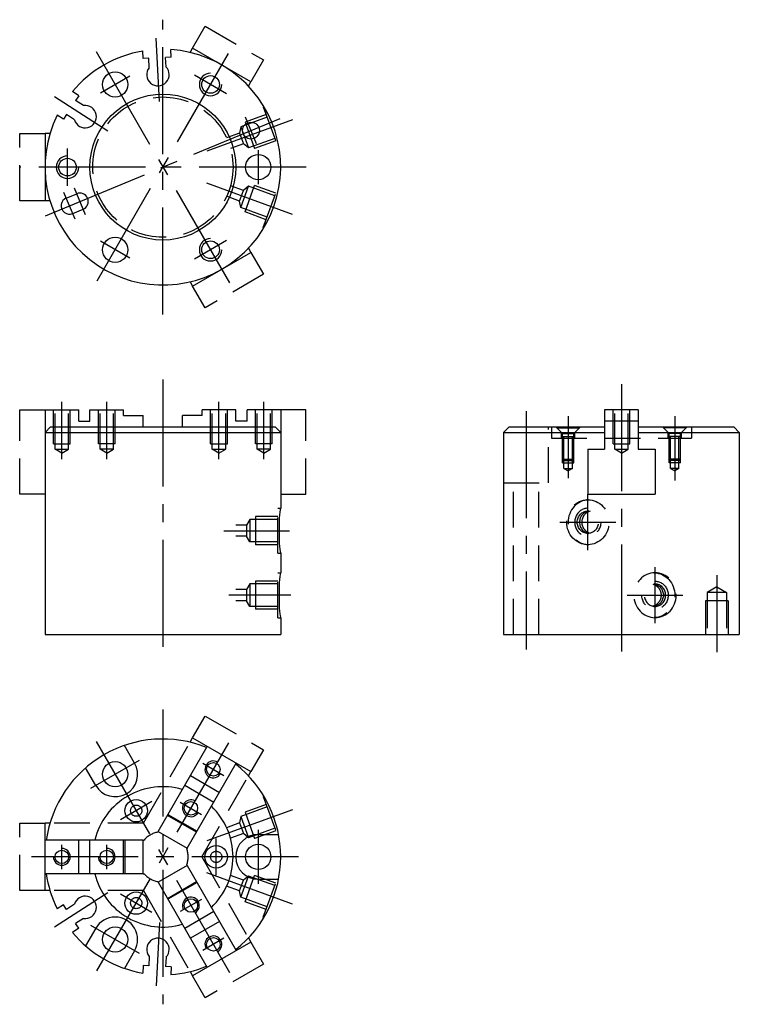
# Model space of a CAD drawing. Header units: millimetres. Extents: x 479 to 608, y 344 to 519.
import ezdxf

# ---------------------------------------------------------------- set-up
doc = ezdxf.new("R2010")
doc.units = ezdxf.units.MM
doc.linetypes.add('CENTER2', pattern=[28.575, 19.05, -3.175, 3.175, -3.175])
doc.linetypes.add('DASHED2', pattern=[9.525, 6.35, -3.175])
doc.layers.add('1', color=2, linetype='DASHED2')
doc.layers.add('2', color=1, linetype='CENTER2')

msp = doc.modelspace()

# ---------------------------------------------------------------- linework, layer by layer
at = {"color": 7, "linetype": 'DASHED2'}
for p, q in [((510.16, 514.28), (512.41, 518.18)), ((512.41, 518.18), (522.8, 512.18)), ((522.8, 512.18), (520.55, 508.28)), ((479.36, 499.09), (483.86, 499.09)), ((479.36, 487.09), (479.36, 499.09)), ((483.86, 487.09), (479.36, 487.09)), ((520.55, 477.91), (522.8, 474.01)), ((522.8, 474.01), (512.41, 468.01)), ((512.41, 468.01), (510.16, 471.91)), ((479.36, 449.82), (483.86, 449.82)), ((479.36, 434.82), (479.36, 449.82)), ((530.36, 449.82), (525.86, 449.82)), ((530.36, 434.82), (530.36, 449.82)), ((483.86, 434.82), (479.36, 434.82)), ((525.86, 434.82), (530.36, 434.82)), ((510.16, 391.39), (512.41, 395.28)), ((512.41, 395.28), (522.8, 389.28)), ((522.8, 389.28), (520.55, 385.39)), ((479.36, 376.2), (483.86, 376.2)), ((479.36, 364.2), (479.36, 376.2)), ((483.86, 364.2), (479.36, 364.2)), ((520.55, 355.01), (522.8, 351.11)), ((522.8, 351.11), (512.41, 345.11)), ((512.41, 345.11), (510.16, 349.01))]:
    msp.add_line(p, q, dxfattribs=at)
at = {"color": 7}
for p, q in [((506.33, 512.7), (506.26, 514.05)), ((509.72, 513.52), (510.16, 514.28)), ((520.55, 508.28), (510.16, 514.28)), ((501.34, 512.44), (501.27, 513.79)), ((502.34, 512.49), (501.34, 512.44)), ((502.42, 510.81), (502.34, 512.49)), ((506.33, 512.7), (505.33, 512.65)), ((505.42, 510.97), (505.33, 512.65)), ((520.11, 507.52), (520.55, 508.28)), ((489.86, 505.81), (488.73, 506.55)), ((489.86, 505.81), (489.32, 504.97)), ((490.72, 504.06), (489.32, 504.97)), ((487.14, 501.62), (486.01, 502.35)), ((487.68, 502.46), (487.14, 501.62)), ((489.09, 501.54), (487.68, 502.46)), ((483.86, 499.09), (483.86, 487.09)), ((484.73, 499.09), (483.86, 499.09)), ((487.65, 487.59), (489.5, 488.36)), ((484.73, 487.09), (483.86, 487.09)), ((488.8, 484.82), (490.65, 485.59)), ((510.16, 471.91), (520.55, 477.91)), ((520.11, 478.67), (520.55, 477.91)), ((509.72, 472.67), (510.16, 471.91)), ((483.86, 449.82), (483.86, 409.82)), ((483.86, 449.82), (489.86, 449.82)), ((489.86, 447.82), (489.86, 449.82)), ((491.86, 449.82), (497.86, 449.82)), ((491.86, 447.82), (491.86, 449.82)), ((497.86, 448.82), (497.86, 449.82)), ((517.86, 449.82), (511.86, 449.82)), ((511.86, 448.82), (511.86, 449.82)), ((517.86, 447.82), (517.86, 449.82)), ((525.86, 449.82), (519.86, 449.82)), ((519.86, 447.82), (519.86, 449.82)), ((525.86, 449.82), (525.86, 432.32)), ((589.59, 449.82), (583.59, 449.82)), ((583.59, 449.82), (583.59, 442.82)), ((589.59, 449.82), (589.59, 442.82)), ((489.86, 447.82), (491.86, 447.82)), ((497.86, 448.82), (501.36, 448.82)), ((501.36, 446.82), (501.36, 448.82)), ((511.86, 448.82), (508.36, 448.82)), ((508.36, 446.82), (508.36, 448.82)), ((519.86, 447.82), (517.86, 447.82)), ((483.86, 445.82), (484.86, 446.82)), ((483.86, 445.82), (525.86, 445.82)), ((484.86, 446.82), (524.86, 446.82)), ((525.86, 445.82), (524.86, 446.82)), ((565.59, 445.82), (566.59, 446.82)), ((565.59, 445.82), (565.59, 409.82)), ((565.59, 445.82), (583.59, 445.82)), ((566.59, 446.82), (583.59, 446.82)), ((589.59, 446.82), (606.59, 446.82)), ((589.59, 445.82), (607.59, 445.82)), ((607.59, 445.82), (606.59, 446.82)), ((607.59, 445.82), (607.59, 409.82)), ((580.59, 442.82), (583.59, 442.82)), ((580.59, 442.82), (580.59, 434.82)), ((589.59, 442.82), (592.59, 442.82)), ((592.59, 442.82), (592.59, 434.82)), ((580.59, 434.82), (592.59, 434.82)), ((525.86, 424.32), (525.86, 420.82)), ((525.86, 412.82), (525.86, 409.82)), ((483.86, 409.82), (525.86, 409.82)), ((565.59, 409.82), (607.59, 409.82)), ((509.72, 390.63), (510.16, 391.39)), ((510.16, 391.39), (520.55, 385.39)), ((499.82, 386.92), (498.01, 390.05)), ((504.01, 374.73), (512.76, 389.89)), ((492.89, 382.92), (491.08, 386.05)), ((509.2, 371.73), (517.95, 386.89)), ((509.76, 384.69), (514.95, 381.69)), ((520.11, 384.63), (520.55, 385.39)), ((508.76, 382.96), (513.95, 379.96)), ((505.76, 377.76), (510.95, 374.76)), ((483.86, 364.2), (483.86, 376.2)), ((484.73, 376.2), (483.86, 376.2)), ((504.01, 374.73), (509.2, 371.73)), ((521.86, 374.2), (525.47, 374.2)), ((501.36, 373.2), (483.86, 373.2)), ((489.86, 367.2), (489.86, 373.2)), ((491.86, 367.2), (491.86, 373.2)), ((497.86, 367.2), (497.86, 373.2)), ((501.36, 367.2), (501.36, 373.2)), ((509.2, 368.67), (504.01, 365.67)), ((509.2, 368.67), (517.95, 353.51)), ((501.36, 367.2), (483.86, 367.2)), ((504.01, 365.67), (512.76, 350.51)), ((510.95, 365.64), (505.76, 362.64)), ((521.86, 366.2), (525.47, 366.2)), ((484.73, 364.2), (483.86, 364.2)), ((487.14, 361.67), (486.01, 360.94)), ((487.68, 360.84), (487.14, 361.67)), ((489.09, 361.75), (487.68, 360.84)), ((513.95, 360.44), (508.76, 357.44)), ((490.72, 359.23), (489.32, 358.32)), ((489.86, 357.48), (489.32, 358.32)), ((514.95, 358.71), (509.76, 355.71)), ((489.86, 357.48), (488.73, 356.75)), ((492.89, 357.48), (491.08, 354.34)), ((520.55, 355.01), (510.16, 349.01)), ((520.11, 355.77), (520.55, 355.01)), ((499.82, 353.48), (498.01, 350.34)), ((501.34, 350.86), (501.27, 349.51)), ((502.34, 350.8), (501.34, 350.86)), ((502.42, 352.48), (502.34, 350.8)), ((505.42, 352.32), (505.33, 350.65)), ((506.33, 350.59), (505.33, 350.65)), ((506.33, 350.59), (506.26, 349.25)), ((509.72, 349.77), (510.16, 349.01))]:
    msp.add_line(p, q, dxfattribs=at)
for centre, radius in [((496.36, 507.82), 2.25), ((513.36, 507.82), 1.57), ((504.86, 493.09), 13), ((520.56, 499.6), 1.5), ((521.86, 493.09), 2.25), ((487.86, 493.09), 1.57), ((496.36, 478.37), 2.25), ((513.36, 478.37), 1.57), ((496.36, 384.92), 2.25), ((513.86, 385.79), 1.2), ((500.11, 378.43), 2), ((509.86, 378.86), 1.2), ((514.36, 370.2), 2), ((521.86, 370.2), 2.25), ((486.86, 370.2), 1.2), ((494.86, 370.2), 1.2), ((500.11, 361.97), 2), ((509.86, 361.54), 1.2), ((496.36, 355.48), 2.25), ((513.86, 354.61), 1.2)]:
    msp.add_circle(centre, radius, dxfattribs=at)
for centre, radius, start, end in [((504.86, 493.09), 21, 153.8371, 86.1629), ((504.86, 493.09), 21, 99.8371, 140.1629), ((503.99, 509.57), 2, 141.5904, 44.4096), ((513.36, 507.82), 2, 90, 0), ((491.02, 502.08), 2, 195.5904, 98.4096), ((487.86, 493.09), 2, 90, 0), ((490.07, 486.97), 1.5, 292.5, 112.5), ((488.23, 486.21), 1.5, 112.5, 292.5), ((513.36, 478.37), 2, 90, 0), ((504.86, 370.2), 21, 68.2132, 171.7868), ((496.36, 384.92), 4, 210, 30), ((513.86, 385.79), 1.5, 60, 330), ((504.86, 370.2), 21, 308.2132, 51.7868), ((504.86, 370.2), 12.5, 73.8865, 166.1135), ((509.86, 378.86), 1.5, 60, 330), ((504.86, 370.2), 12.5, 313.8865, 46.1135), ((521.86, 370.2), 4, 90, 270), ((486.86, 370.2), 1.5, 180, 90), ((494.86, 370.2), 1.5, 180, 90), ((504.86, 370.2), 21, 188.2132, 206.1629), ((504.86, 370.2), 12.5, 193.8865, 286.1135), ((491.02, 361.21), 2, 261.5904, 164.4096), ((509.86, 361.54), 1.5, 300, 210), ((496.36, 355.48), 4, 330, 150), ((504.86, 370.2), 21, 219.8371, 260.1629), ((503.99, 353.72), 2, 315.5904, 218.4096), ((513.86, 354.61), 1.5, 300, 210), ((504.86, 370.2), 21, 273.8371, 291.7868)]:
    msp.add_arc(centre, radius, start, end, dxfattribs=at)
for centre in [(525.86, 428.32), (525.86, 416.82)]:
    msp.add_ellipse(centre, major_axis=(0, -4), ratio=0.075, start_param=3.141593, end_param=6.283185, dxfattribs=at)
at = {"layer": '1', "color": 7}
for p, q in [((522.8, 503.88), (522.75, 503.86)), ((522.75, 503.86), (525.49, 496.35)), ((523.43, 501.99), (518.73, 500.28)), ((523.26, 502.46), (519.5, 501.09)), ((518.73, 500.28), (518.53, 499.14)), ((518.73, 500.28), (520.11, 496.51)), ((519.5, 501.09), (521.22, 496.39)), ((518.53, 499.14), (516.22, 498.3)), ((518.53, 499.14), (519.21, 497.26)), ((524.81, 498.22), (520.11, 496.51)), ((519.21, 497.26), (516.91, 496.42)), ((520.11, 496.51), (519.21, 497.26)), ((524.97, 497.76), (521.22, 496.39)), ((525.53, 496.36), (525.49, 496.35)), ((519.21, 488.93), (516.91, 489.77)), ((518.73, 485.91), (520.11, 489.68)), ((520.11, 489.68), (519.21, 488.93)), ((519.5, 485.1), (521.22, 489.8)), ((524.81, 487.97), (520.11, 489.68)), ((524.97, 488.43), (521.22, 489.8)), ((522.75, 482.32), (525.49, 489.84)), ((525.53, 489.82), (525.49, 489.84)), ((518.53, 487.05), (516.22, 487.89)), ((518.53, 487.05), (519.21, 488.93)), ((518.73, 485.91), (518.53, 487.05)), ((523.43, 484.19), (518.73, 485.91)), ((523.26, 483.73), (519.5, 485.1)), ((522.8, 482.31), (522.75, 482.32)), ((485.36, 443.82), (485.36, 449.82)), ((485.66, 442.82), (485.66, 449.82)), ((488.06, 442.82), (488.06, 449.82)), ((488.36, 443.82), (488.36, 449.82)), ((493.36, 443.82), (493.36, 449.82)), ((493.66, 442.82), (493.66, 449.82)), ((496.06, 442.82), (496.06, 449.82)), ((496.36, 443.82), (496.36, 449.82)), ((513.36, 443.82), (513.36, 449.82)), ((513.66, 442.82), (513.66, 449.82)), ((516.06, 442.82), (516.06, 449.82)), ((516.36, 443.82), (516.36, 449.82)), ((521.36, 443.82), (521.36, 449.82)), ((521.66, 442.82), (521.66, 449.82)), ((524.06, 442.82), (524.06, 449.82)), ((524.36, 443.82), (524.36, 449.82)), ((585.09, 443.82), (585.09, 449.82)), ((585.39, 442.82), (585.39, 449.82)), ((587.79, 442.82), (587.79, 449.82)), ((588.09, 443.82), (588.09, 449.82)), ((589.59, 447.82), (583.59, 447.82)), ((573.59, 436.82), (573.59, 446.82)), ((574.09, 446.82), (574.09, 444.82)), ((576.09, 445.62), (574.89, 446.82)), ((575.09, 446.62), (575.09, 446.82)), ((575.09, 446.62), (579.09, 446.62)), ((575.89, 444.82), (575.89, 445.82)), ((576.09, 445.62), (578.09, 445.62)), ((576.09, 440.42), (576.09, 445.62)), ((578.09, 445.62), (579.29, 446.82)), ((578.09, 440.42), (578.09, 445.62)), ((578.29, 444.82), (578.29, 445.82)), ((579.09, 446.62), (579.09, 446.82)), ((595.09, 445.62), (593.89, 446.82)), ((594.09, 446.62), (594.09, 446.82)), ((598.09, 446.62), (594.09, 446.62)), ((594.89, 444.82), (594.89, 445.82)), ((597.09, 445.62), (595.09, 445.62)), ((595.09, 440.42), (595.09, 445.62)), ((597.09, 445.62), (598.29, 446.82)), ((597.09, 440.42), (597.09, 445.62)), ((597.29, 444.82), (597.29, 445.82)), ((598.09, 446.62), (598.09, 446.82)), ((599.09, 446.82), (599.09, 444.82)), ((574.09, 444.82), (599.09, 444.82)), ((576.09, 445.12), (578.09, 445.12)), ((576.34, 439.42), (576.34, 445.12)), ((577.84, 439.42), (577.84, 445.12)), ((597.09, 445.12), (595.09, 445.12)), ((595.34, 439.42), (595.34, 445.12)), ((596.84, 439.42), (596.84, 445.12)), ((485.36, 443.82), (488.36, 443.82)), ((486.86, 442.13), (485.66, 442.82)), ((485.66, 442.82), (488.06, 442.82)), ((486.86, 442.13), (488.06, 442.82)), ((496.36, 443.82), (493.36, 443.82)), ((494.86, 442.13), (493.66, 442.82)), ((496.06, 442.82), (493.66, 442.82)), ((494.86, 442.13), (496.06, 442.82)), ((513.36, 443.82), (516.36, 443.82)), ((513.66, 442.82), (516.06, 442.82)), ((514.86, 442.13), (513.66, 442.82)), ((514.86, 442.13), (516.06, 442.82)), ((524.36, 443.82), (521.36, 443.82)), ((524.06, 442.82), (521.66, 442.82)), ((522.86, 442.13), (521.66, 442.82)), ((522.86, 442.13), (524.06, 442.82)), ((585.09, 443.82), (588.09, 443.82)), ((586.59, 442.13), (585.39, 442.82)), ((585.39, 442.82), (587.79, 442.82)), ((586.59, 442.13), (587.79, 442.82)), ((576.09, 441.07), (578.09, 441.07)), ((576.34, 440.82), (576.09, 441.07)), ((576.09, 440.42), (578.09, 440.42)), ((576.34, 440.82), (577.84, 440.82)), ((577.84, 440.82), (578.09, 441.07)), ((595.34, 440.82), (595.09, 441.07)), ((597.09, 441.07), (595.09, 441.07)), ((597.09, 440.42), (595.09, 440.42)), ((596.84, 440.82), (595.34, 440.82)), ((596.84, 440.82), (597.09, 441.07)), ((576.34, 439.42), (577.84, 439.42)), ((576.34, 439.42), (577.84, 439.42)), ((576.34, 439.42), (577.09, 438.99)), ((577.84, 439.42), (577.09, 438.99)), ((596.84, 439.42), (595.34, 439.42)), ((596.84, 439.42), (595.34, 439.42)), ((595.34, 439.42), (596.09, 438.99)), ((596.84, 439.42), (596.09, 438.99)), ((565.59, 436.82), (573.59, 436.82)), ((567.34, 409.82), (567.34, 436.82)), ((571.84, 409.82), (571.84, 436.82)), ((525.36, 424.32), (525.36, 432.32)), ((525.36, 432.32), (525.86, 432.32)), ((520.36, 430.33), (519.77, 429.32)), ((520.36, 430.33), (520.36, 426.31)), ((525.36, 430.33), (520.36, 430.33)), ((521.36, 430.82), (521.36, 425.82)), ((525.36, 430.82), (521.36, 430.82)), ((519.77, 429.32), (517.86, 429.32)), ((519.77, 429.32), (519.77, 427.32)), ((519.77, 427.32), (517.86, 427.32)), ((520.36, 426.31), (519.77, 427.32)), ((525.36, 426.31), (520.36, 426.31)), ((525.36, 425.82), (521.36, 425.82)), ((525.36, 424.32), (525.86, 424.32)), ((525.36, 419.32), (521.36, 419.32)), ((521.36, 419.32), (521.36, 414.32)), ((525.36, 420.82), (525.86, 420.82)), ((525.36, 412.82), (525.36, 420.82)), ((519.77, 417.82), (517.86, 417.82)), ((520.36, 418.83), (519.77, 417.82)), ((519.77, 417.82), (519.77, 415.82)), ((525.36, 418.83), (520.36, 418.83)), ((520.36, 418.83), (520.36, 414.81)), ((603.59, 418.3), (601.89, 417.32)), ((603.59, 418.3), (605.29, 417.32)), ((519.77, 415.82), (517.86, 415.82)), ((520.36, 414.81), (519.77, 415.82)), ((605.59, 415.82), (601.59, 415.82)), ((601.59, 415.82), (601.59, 409.82)), ((605.29, 417.32), (601.89, 417.32)), ((601.89, 417.32), (601.89, 409.82)), ((605.29, 417.32), (605.29, 409.82)), ((605.59, 415.82), (605.59, 409.82)), ((525.36, 414.81), (520.36, 414.81)), ((525.36, 414.32), (521.36, 414.32)), ((525.36, 412.82), (525.86, 412.82)), ((501.39, 376.2), (509.72, 390.63)), ((511.78, 370.2), (520.11, 384.63)), ((522.8, 380.99), (522.75, 380.97)), ((522.75, 380.97), (525.49, 373.45)), ((523.43, 379.1), (518.73, 377.39)), ((523.26, 379.56), (519.5, 378.19)), ((510.85, 374.59), (505.66, 377.59)), ((518.73, 377.39), (518.53, 376.24)), ((518.73, 377.39), (520.11, 373.61)), ((519.5, 378.19), (521.22, 373.49)), ((501.39, 376.2), (484.73, 376.2)), ((518.53, 376.24), (516.22, 375.4)), ((518.53, 376.24), (519.21, 374.36)), ((504.01, 374.73), (503.93, 374.6)), ((519.21, 374.36), (516.91, 373.52)), ((520.11, 373.61), (519.21, 374.36)), ((524.81, 375.32), (520.11, 373.61)), ((524.97, 374.86), (521.22, 373.49)), ((498.06, 373.2), (498.06, 367.2)), ((501.36, 373.2), (501.5, 373.2)), ((525.53, 373.47), (525.49, 373.45)), ((509.2, 371.73), (509.13, 371.6)), ((511.78, 370.2), (520.11, 355.77)), ((509.2, 368.67), (509.13, 368.79)), ((501.36, 367.2), (501.5, 367.2)), ((519.21, 366.04), (516.91, 366.88)), ((518.73, 363.01), (520.11, 366.79)), ((520.11, 366.79), (519.21, 366.04)), ((519.5, 362.21), (521.22, 366.9)), ((524.81, 365.08), (520.11, 366.79)), ((524.97, 365.54), (521.22, 366.9)), ((522.75, 359.43), (525.49, 366.95)), ((525.53, 366.93), (525.49, 366.95)), ((504.01, 365.67), (503.93, 365.79)), ((505.66, 362.81), (510.85, 365.81)), ((518.53, 364.16), (516.22, 365)), ((518.53, 364.16), (519.21, 366.04)), ((501.39, 364.2), (484.73, 364.2)), ((501.39, 364.2), (509.72, 349.77)), ((518.73, 363.01), (518.53, 364.16)), ((523.43, 361.3), (518.73, 363.01)), ((523.26, 360.84), (519.5, 362.21)), ((522.8, 359.41), (522.75, 359.43))]:
    msp.add_line(p, q, dxfattribs=at)
for centre, radius in [((504.86, 493.09), 12.5), ((500.11, 378.43), 1), ((514.36, 370.2), 1), ((500.11, 361.97), 1)]:
    msp.add_circle(centre, radius, dxfattribs=at)
for start, end in [(101.8103, 138.1897), (341.8103, 18.1897), (221.8103, 258.1897)]:
    msp.add_arc((504.86, 370.2), 4.5, start, end, dxfattribs=at)
for major_axis, ratio in [((0, -4), 0.943962), ((0, -2), 0.94404)]:
    msp.add_ellipse((580.6, 429.82), major_axis=major_axis, ratio=ratio, dxfattribs=at)
for centre, major_axis, ratio, start_param, end_param in [((580.85, 429.82), (0, -4), 0.943962, 3.174704, 6.250074), ((580.6, 429.82), (0, -2.5), 0.939693, 3.141593, 7.853982), ((581, 429.82), (0, -2), 0.94404, 3.24772, 6.177058), ((581.4, 429.82), (0, -2), 0.94404, 3.355066, 6.069712)]:
    msp.add_ellipse(centre, major_axis=major_axis, ratio=ratio, start_param=start_param, end_param=end_param, dxfattribs=at)
at = {"layer": '1', "color": 7, "extrusion": (0, 0, -1)}
for major_axis, ratio in [((0, -4), 0.943962), ((0, -2), 0.94404)]:
    msp.add_ellipse((592.57, 416.82), major_axis=major_axis, ratio=ratio, dxfattribs=at)
for centre, major_axis, ratio, start_param, end_param in [((592.57, 416.82), (0, -2.5), 0.939693, 3.141593, 7.853982), ((592.32, 416.82), (0, -4), 0.943962, 3.174704, 6.250074), ((591.77, 416.82), (0, -2), 0.94404, 3.355066, 6.069712), ((592.17, 416.82), (0, -2), 0.94404, 3.24772, 6.177058)]:
    msp.add_ellipse(centre, major_axis=major_axis, ratio=ratio, start_param=start_param, end_param=end_param, dxfattribs=at)
at = {"layer": '2', "color": 7}
for p, q in [((504.86, 466.83), (504.86, 519.36)), ((504.24, 504.8), (503.65, 516.06)), ((492.96, 513.69), (516.75, 472.5)), ((493.16, 472.83), (516.55, 513.36)), ((493.73, 506.3), (498.98, 509.33)), ((516.22, 506.16), (510.49, 509.47)), ((495.03, 499.48), (485.57, 505.62)), ((483.97, 484.44), (525.74, 501.74)), ((521.54, 497.23), (519.58, 501.97)), ((527.97, 501.51), (512.7, 495.95)), ((487.86, 489.78), (487.86, 496.41)), ((521.86, 496.12), (521.86, 490.07)), ((530.37, 493.09), (479.34, 493.09)), ((527.97, 484.68), (512.7, 490.24)), ((489.21, 483.83), (487.24, 488.58)), ((491.06, 484.6), (489.09, 489.35)), ((498.98, 476.86), (493.73, 479.89)), ((516.22, 480.03), (510.49, 476.72)), ((504.86, 455.25), (504.86, 404.72)), ((586.59, 454.41), (586.59, 405.22)), ((486.86, 441.07), (486.86, 451.28)), ((494.86, 441.07), (494.86, 451.28)), ((514.86, 441.07), (514.86, 451.28)), ((522.86, 441.07), (522.86, 451.28)), ((569.59, 449.6), (569.59, 407.12)), ((577.09, 448.73), (577.09, 437.67)), ((596.09, 448.73), (596.09, 437.24)), ((580.6, 424.84), (580.6, 434.8)), ((575.63, 429.82), (585.58, 429.82)), ((515.75, 428.32), (527.41, 428.32)), ((592.57, 411.84), (592.57, 421.8)), ((603.59, 420.39), (603.59, 406.65)), ((527.64, 416.82), (516.62, 416.82)), ((587.6, 416.82), (597.55, 416.82)), ((504.86, 396.46), (504.86, 343.93)), ((492.97, 390.78), (516.74, 349.62)), ((493.12, 349.88), (516.59, 390.52)), ((492.03, 382.42), (500.68, 387.42)), ((511.97, 386.87), (515.74, 384.7)), ((502.92, 380.05), (497.29, 376.8)), ((507.97, 379.95), (511.74, 377.77)), ((527.97, 378.61), (512.7, 373.05)), ((521.86, 375.03), (521.86, 365.37)), ((486.86, 368.03), (486.86, 372.37)), ((494.86, 368.03), (494.86, 372.37)), ((514.36, 366.94), (514.36, 373.45)), ((529.06, 370.2), (480.65, 370.2)), ((527.97, 361.79), (512.7, 367.34)), ((495.03, 363.82), (485.57, 357.67)), ((497.29, 363.6), (502.92, 360.34)), ((511.74, 362.62), (507.97, 360.45)), ((500.68, 352.98), (492.03, 357.97)), ((504.24, 358.5), (503.65, 347.23)), ((515.74, 355.7), (511.97, 353.52))]:
    msp.add_line(p, q, dxfattribs=at)

doc.saveas('drawing.dxf')
